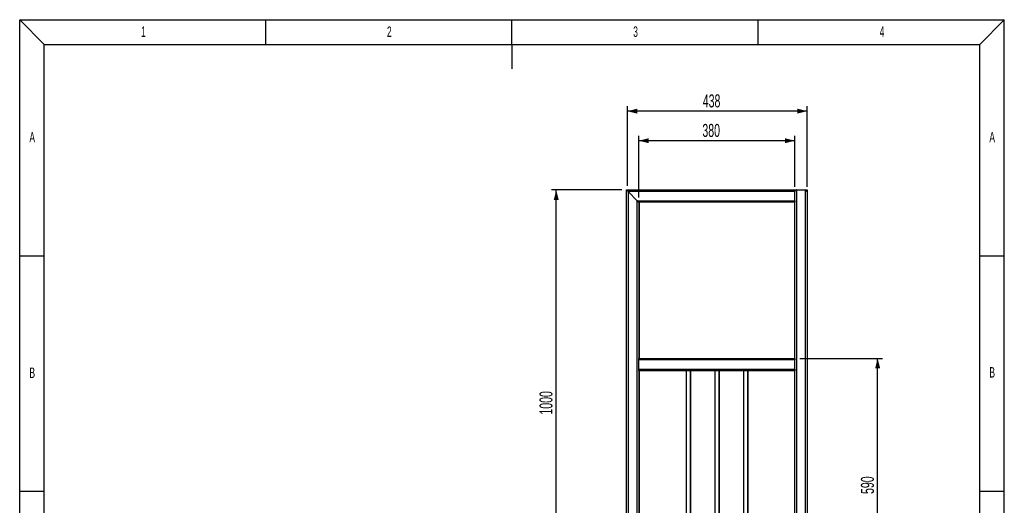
# Model space of a CAD drawing. Header units: millimetres. Extents: x 60 to 2460, y 60 to 3504.
# Tile 3 of 3: x 60 to 2460, y 2321 to 3504. Entities that reach past the tile are written whole.
import ezdxf

# ---------------------------------------------------------------- set-up
doc = ezdxf.new("R2010")
doc.units = ezdxf.units.MM
doc.header["$LTSCALE"] = 12
doc.layers.add('FORMAT', color=7, linetype='Continuous')
doc.styles.add('SLDTEXTSTYLE0', font='TXT', dxfattribs={"width": 0.605})
doc.dimstyles.new('SLDDIMSTYLE0', dxfattribs={"dimtxt": 30.819824, "dimasz": 24, "dimexe": 0, "dimexo": 0.0625, "dimgap": 7.704956, "dimtad": 1, "dimrnd": 1e-09, "dimzin": 12, "dimdsep": 46, "dimtxsty": 'SLDTEXTSTYLE0', "dimsah": 1, "dimcen": 0.09, "dimadec": 0, "dimazin": 3, "dimtfac": 1, "dimtofl": 0, "dimtmove": 0, "dimatfit": 3, "dimfxl": 1, "dimfrac": 2, "dimtolj": 1, "dimtzin": 12, "dimarcsym": 0})

# ---------------------------------------------------------------- blocks, each defined once
blk = doc.blocks.new('SW_NOTE_0_6')
at = {"layer": 'FORMAT', "color": 0, "insert": (9.5, 32.7), "char_height": 25.4, "attachment_point": 2, "style": 'SLDTEXTSTYLE0'}
blk.add_mtext('1', dxfattribs=at)
blk = doc.blocks.new('SW_NOTE_0_7')
at = {"layer": 'FORMAT', "color": 0, "insert": (9.5, 32.7), "char_height": 25.4, "attachment_point": 2, "style": 'SLDTEXTSTYLE0'}
blk.add_mtext('2', dxfattribs=at)
blk = doc.blocks.new('SW_NOTE_0_8')
at = {"layer": 'FORMAT', "color": 0, "insert": (9.5, 32.7), "char_height": 25.4, "attachment_point": 2, "style": 'SLDTEXTSTYLE0'}
blk.add_mtext('3', dxfattribs=at)
blk = doc.blocks.new('SW_NOTE_0_9')
at = {"layer": 'FORMAT', "color": 0, "insert": (9.5, 32.7), "char_height": 25.4, "attachment_point": 2, "style": 'SLDTEXTSTYLE0'}
blk.add_mtext('4', dxfattribs=at)
blk = doc.blocks.new('SW_NOTE_0_10')
at = {"layer": 'FORMAT', "color": 0, "insert": (11.5, 32.7), "char_height": 25.4, "attachment_point": 2, "style": 'SLDTEXTSTYLE0'}
blk.add_mtext('A', dxfattribs=at)
blk = doc.blocks.new('SW_NOTE_0_11')
at = {"layer": 'FORMAT', "color": 0, "insert": (11.5, 32.7), "char_height": 25.4, "attachment_point": 2, "style": 'SLDTEXTSTYLE0'}
blk.add_mtext('B', dxfattribs=at)
blk = doc.blocks.new('SW_NOTE_0_17')
at = {"layer": 'FORMAT', "color": 0, "insert": (11.5, 32.7), "char_height": 25.4, "attachment_point": 2, "style": 'SLDTEXTSTYLE0'}
blk.add_mtext('B', dxfattribs=at)
blk = doc.blocks.new('SW_NOTE_0_18')
at = {"layer": 'FORMAT', "color": 0, "insert": (11.5, 32.7), "char_height": 25.4, "attachment_point": 2, "style": 'SLDTEXTSTYLE0'}
blk.add_mtext('A', dxfattribs=at)
blk = doc.blocks.new('Bloc8_2_1')
at = {"layer": 'FORMAT'}
for p, q in [((0, 3444), (2400, 3444)), ((60, 3384), (0, 3444)), ((0, 0), (0, 3444)), ((600, 3384), (600, 3444)), ((1200, 3384), (1200, 3444)), ((1800, 3384), (1800, 3444)), ((2340, 3384), (2400, 3444)), ((2400, 0), (2400, 3444)), ((1200, 3384), (1200, 3324)), ((0, 2869.2), (60, 2869.2)), ((2340, 2869.2), (2400, 2869.2)), ((0, 2295.6), (60, 2295.6)), ((2340, 2295.6), (2400, 2295.6))]:
    blk.add_line(p, q, dxfattribs=at)
at = {"layer": 'FORMAT', "color": 7}
for p, q in [((60, 60), (60, 3384)), ((60, 3384), (2340, 3384)), ((2340, 60), (2340, 3384))]:
    blk.add_line(p, q, dxfattribs=at)
for name, p in [('SW_NOTE_0_6', (292.2, 3394.9)), ('SW_NOTE_0_7', (891.4, 3394.9)), ('SW_NOTE_0_8', (1491.7, 3394.9)), ('SW_NOTE_0_9', (2092.4, 3394.9)), ('SW_NOTE_0_10', (19.1, 3137.7)), ('SW_NOTE_0_18', (2359, 3138.1)), ('SW_NOTE_0_11', (19.1, 2564.2)), ('SW_NOTE_0_17', (2359, 2565.2))]:
    blk.add_blockref(name, p, dxfattribs=at)
blk = doc.blocks.new('_D')
at = {"layer": 'FORMAT'}
for p, q in [((1541.4, 3099.2), (1541.4, 3293.2)), ((1979.4, 3097.2), (1979.4, 3293.2)), ((1979.4, 3281.3), (1541.4, 3281.3))]:
    blk.add_line(p, q, dxfattribs=at)
for points in [[(1541.4, 3281.3), (1565.4, 3275.3), (1565.4, 3287.3)], [(1979.4, 3281.3), (1955.4, 3287.3), (1955.4, 3275.3)]]:
    blk.add_solid(points, dxfattribs=at)
at = {"layer": 'FORMAT', "insert": (1725.1, 3322.2), "char_height": 31.75, "attachment_point": 1, "style": 'SLDTEXTSTYLE0'}
blk.add_mtext('438', dxfattribs=at)
blk = doc.blocks.new('_D_2')
at = {"layer": 'FORMAT'}
for p, q in [((1961.3, 2679.3), (2163.2, 2679.3)), ((2151.3, 2089.3), (2151.3, 2679.3)), ((1987.3, 2089.3), (2163.2, 2089.3))]:
    blk.add_line(p, q, dxfattribs=at)
for points in [[(2151.3, 2679.3), (2145.3, 2655.3), (2157.3, 2655.3)], [(2151.3, 2089.3), (2157.3, 2113.3), (2145.3, 2113.3)]]:
    blk.add_solid(points, dxfattribs=at)
at = {"layer": 'FORMAT', "insert": (2110.4, 2349), "char_height": 31.75, "attachment_point": 1, "rotation": 90, "style": 'SLDTEXTSTYLE0'}
blk.add_mtext('590', dxfattribs=at)
blk = doc.blocks.new('_D_3')
at = {"layer": 'FORMAT'}
for p, q in [((1527.5, 3089.3), (1356, 3089.3)), ((1367.9, 2089.3), (1367.9, 3089.3)), ((1527.5, 2089.3), (1356, 2089.3))]:
    blk.add_line(p, q, dxfattribs=at)
for points in [[(1367.9, 3089.3), (1361.9, 3065.3), (1373.9, 3065.3)], [(1367.9, 2089.3), (1373.9, 2113.3), (1361.9, 2113.3)]]:
    blk.add_solid(points, dxfattribs=at)
at = {"layer": 'FORMAT', "insert": (1326.9, 2542.3), "char_height": 31.75, "attachment_point": 1, "rotation": 90, "style": 'SLDTEXTSTYLE0'}
blk.add_mtext('1000', dxfattribs=at)
blk = doc.blocks.new('_D_4')
at = {"layer": 'FORMAT'}
for p, q in [((1569.4, 3071.2), (1569.4, 3221.2)), ((1949.4, 3097.2), (1949.4, 3221.2)), ((1949.4, 3209.3), (1569.4, 3209.3))]:
    blk.add_line(p, q, dxfattribs=at)
for points in [[(1569.4, 3209.3), (1593.4, 3203.3), (1593.4, 3215.3)], [(1949.4, 3209.3), (1925.4, 3215.3), (1925.4, 3203.3)]]:
    blk.add_solid(points, dxfattribs=at)
at = {"layer": 'FORMAT', "insert": (1724.1, 3250.2), "char_height": 31.75, "attachment_point": 1, "style": 'SLDTEXTSTYLE0'}
blk.add_mtext('380', dxfattribs=at)

msp = doc.modelspace()

# ---------------------------------------------------------------- linework, layer by layer
at = {"color": 7, "linetype": 'Continuous', "lineweight": 25}
for p, q in [((1539.392, 3089.297), (1949.392, 3089.297)), ((1543.392, 3085.297), (1539.392, 3089.297)), ((1539.392, 2287.297), (1539.392, 3089.297)), ((1539.392, 3089.297), (1543.392, 3085.297)), ((1949.392, 3085.297), (1543.392, 3085.297)), ((1543.392, 3085.297), (1565.392, 3063.297)), ((1543.392, 3085.297), (1543.392, 2093.297)), ((1949.392, 3089.297), (1953.392, 3089.297)), ((1949.392, 3089.297), (1949.392, 3085.297)), ((1949.392, 3063.297), (1949.392, 3085.297)), ((1953.392, 3089.297), (1975.392, 3089.297)), ((1953.392, 3089.297), (1953.392, 2089.297)), ((1975.392, 3089.297), (1979.392, 3089.297)), ((1975.392, 2089.297), (1975.392, 3089.297)), ((1979.392, 3089.297), (1979.392, 3085.297)), ((1979.392, 3089.297), (1979.792, 3089.297)), ((1979.792, 3089.297), (1979.392, 3088.897)), ((1979.392, 3088.897), (1979.792, 3089.297)), ((1979.392, 3085.297), (1979.392, 2287.297)), ((1979.792, 3089.297), (1979.792, 2287.297)), ((1565.392, 3063.297), (1949.392, 3063.297)), ((1569.392, 3059.297), (1565.392, 3063.297)), ((1565.392, 2115.297), (1565.392, 3063.297)), ((1565.392, 3063.297), (1569.392, 3059.297)), ((1949.392, 3059.297), (1569.392, 3059.297)), ((1569.392, 3059.297), (1569.392, 2679.297)), ((1569.792, 3059.297), (1569.792, 2679.297)), ((1949.392, 3063.297), (1949.392, 3059.297)), ((1949.392, 2679.297), (1949.392, 3059.297)), ((1569.392, 2679.297), (1949.392, 2679.297)), ((1569.392, 2675.297), (1569.392, 2679.297)), ((1949.392, 2675.297), (1569.392, 2675.297)), ((1569.392, 2653.297), (1569.392, 2675.297)), ((1949.392, 2679.297), (1949.392, 2675.297)), ((1949.392, 2653.297), (1949.392, 2675.297)), ((1569.392, 2653.297), (1949.392, 2653.297)), ((1569.392, 2649.297), (1569.392, 2653.297)), ((1949.392, 2649.297), (1569.392, 2649.297)), ((1569.392, 2649.297), (1569.392, 2119.297)), ((1569.792, 2649.297), (1569.792, 2119.297)), ((1684.392, 2649.297), (1684.392, 2119.297)), ((1694.392, 2649.297), (1694.392, 2119.297)), ((1694.792, 2649.297), (1694.792, 2119.297)), ((1754.392, 2649.297), (1754.392, 2119.297)), ((1764.392, 2649.297), (1764.392, 2119.297)), ((1764.792, 2649.297), (1764.792, 2119.297)), ((1824.392, 2649.297), (1824.392, 2119.297)), ((1834.392, 2649.297), (1834.392, 2119.297)), ((1834.792, 2649.297), (1834.792, 2119.297)), ((1949.392, 2653.297), (1949.392, 2649.297)), ((1949.392, 2119.297), (1949.392, 2649.297))]:
    msp.add_line(p, q, dxfattribs=at)
for centre, start, end in [((1953.392, 3085.297), 90, 180), ((1975.392, 3085.297), 0, 90)]:
    msp.add_arc(centre, 4, start, end, dxfattribs=at)

# ---------------------------------------------------------------- block references
at = {"color": 7, "linetype": 'Continuous'}
msp.add_blockref('Bloc8_2_1', (60, 60), dxfattribs=at)

# ---------------------------------------------------------------- dimensions: what is measured, and where the dimension line sits
at = {"layer": 'FORMAT'}
for base, p1, p2, picture, middle in [((1541.392, 3281.297), (1979.392, 3085.297), (1541.392, 3087.297), '_D', (1760.392, 3281.297)), ((1569.392, 3209.297), (1949.392, 3085.297), (1569.392, 3059.297), '_D_4', (1759.392, 3209.297))]:
    dim = msp.add_linear_dim(base=base, p1=p1, p2=p2, dimstyle='SLDDIMSTYLE0', dxfattribs=at)
    dim.commit()
    dim.dimension.update_dxf_attribs({"geometry": picture, "text_midpoint": middle, "dimtype": 160})
for base, p1, p2, picture, middle in [((1367.858, 3089.297), (1539.392, 2089.297), (1539.392, 3089.297), '_D_3', (1367.858, 2589.297)), ((2151.325, 2679.297), (1975.392, 2089.297), (1949.392, 2679.297), '_D_2', (2151.325, 2384.297))]:
    dim = msp.add_linear_dim(base=base, p1=p1, p2=p2, angle=90, dimstyle='SLDDIMSTYLE0', dxfattribs=at)
    dim.commit()
    dim.dimension.update_dxf_attribs({"geometry": picture, "text_midpoint": middle, "dimtype": 160})

doc.saveas('drawing.dxf')
